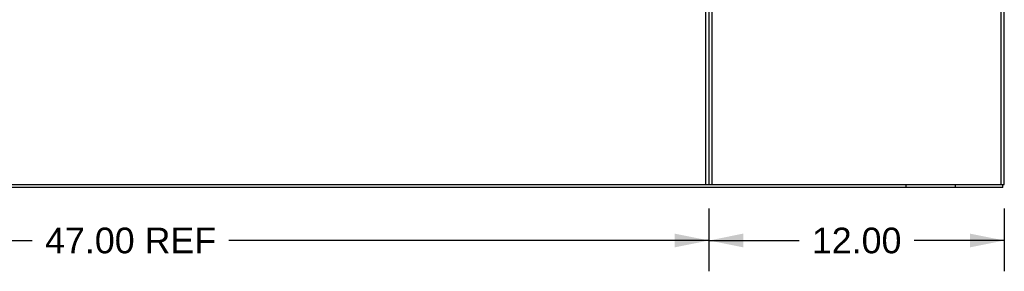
# Model space of a CAD drawing. Header units: inches. Extents: x 0 to 236, y 0 to 153.
# Tile 25 of 37: x 157 to 197, y 42 to 52. Entities that reach past the tile are written whole.
import ezdxf

# ---------------------------------------------------------------- set-up
doc = ezdxf.new("R2010")
doc.units = ezdxf.units.IN
doc.header["$LTSCALE"] = 12.986111
doc.header["$MEASUREMENT"] = 0
doc.linetypes.add('HIDDEN', pattern=[0.2, 0.1, -0.1])
doc.layers.get('0').update_dxf_attribs({"linetype": 'CONTINUOUS'})
doc.layers.add('DEFAULT_2', color=8, linetype='HIDDEN')
doc.layers.add('DIMENSIONS', color=7, linetype='CONTINUOUS')
doc.styles.get("Standard").update_dxf_attribs({"font": 'arial.ttf'})
doc.dimstyles.new('DIMSTYLE_1', dxfattribs={"dimtxt": 1.041667, "dimasz": 1.388889, "dimexe": 0.09, "dimexo": 0.07, "dimgap": 0.0375, "dimtad": 0, "dimtih": 1, "dimtoh": 1, "dimzin": 4, "dimdsep": 46, "dimtxsty": 'Standard', "dimblk": '_FILLED', "dimblk1": '_FILLED', "dimblk2": '_FILLED', "dimcen": 0.09, "dimadec": 3, "dimazin": 1, "dimtfac": 1, "dimtdec": 3, "dimtofl": 0, "dimtmove": 0, "dimatfit": 3, "dimldrblk": '_FILLED', "dimfxl": 0, "dimtolj": 1, "dimtzin": 4, "dimarcsym": 0})

# ---------------------------------------------------------------- blocks, each defined once
blk = doc.blocks.new('_FILLED')
at = {"color": 0, "linetype": 'ByBlock'}
blk.add_solid([(0, 0), (-1, 0.2), (-1, -0.2)], dxfattribs=at)
blk = doc.blocks.new('*D2')
at = {"layer": 'DIMENSIONS', "color": 2, "linetype": 'Continuous'}
for p, q in [((185.091, 44.2), (185.091, 41.654)), ((197.091, 44.2), (197.091, 41.654)), ((185.091, 42.904), (188.75, 42.904)), ((197.091, 42.904), (193.432, 42.904))]:
    blk.add_line(p, q, dxfattribs=at)
at = {"layer": 'DIMENSIONS', "color": 2, "linetype": 'Continuous', "xscale": 1.3888888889, "yscale": 1.3888888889, "zscale": 1.3888888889, "rotation": 180}
blk.add_blockref('_FILLED', (185.091, 42.904), dxfattribs=at)
at = {"layer": 'DIMENSIONS', "color": 2, "linetype": 'Continuous', "xscale": 1.3888888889, "yscale": 1.3888888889, "zscale": 1.3888888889}
blk.add_blockref('_FILLED', (197.091, 42.904), dxfattribs=at)
at = {"layer": 'DIMENSIONS', "color": 2, "linetype": 'Continuous', "insert": (191.091, 43.425), "char_height": 1.0417, "width": 3.64002, "attachment_point": 2, "line_spacing_factor": 0.9}
blk.add_mtext('12.00', dxfattribs=at)
blk = doc.blocks.new('*D3')
at = {"layer": 'DIMENSIONS', "color": 2, "linetype": 'Continuous'}
for p, q in [((138.091, 44.2), (138.091, 41.654)), ((185.091, 44.2), (185.091, 41.654)), ((138.091, 42.904), (157.596, 42.904)), ((185.091, 42.904), (165.585, 42.904))]:
    blk.add_line(p, q, dxfattribs=at)
at = {"layer": 'DIMENSIONS', "color": 2, "linetype": 'Continuous', "xscale": 1.3888888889, "yscale": 1.3888888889, "zscale": 1.3888888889, "rotation": 180}
blk.add_blockref('_FILLED', (138.091, 42.904), dxfattribs=at)
at = {"layer": 'DIMENSIONS', "color": 2, "linetype": 'Continuous', "xscale": 1.3888888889, "yscale": 1.3888888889, "zscale": 1.3888888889}
blk.add_blockref('_FILLED', (185.091, 42.904), dxfattribs=at)
at = {"layer": 'DIMENSIONS', "color": 2, "linetype": 'Continuous', "insert": (161.591, 43.425), "char_height": 1.0417, "width": 6.94703, "attachment_point": 2, "line_spacing_factor": 0.9}
blk.add_mtext('47.00 REF', dxfattribs=at)

msp = doc.modelspace()

# ---------------------------------------------------------------- linework, layer by layer
at = {"color": 7, "linetype": 'Continuous'}
for p, q in [((196.966, 45.172), (196.966, 128.922)), ((197.091, 45.172), (197.091, 128.922)), ((185.091, 52.797), (185.091, 45.172)), ((185.216, 45.172), (185.216, 52.797)), ((79.091, 45.172), (197.091, 45.172)), ((197.028, 45.047), (79.153, 45.047)), ((197.028, 45.047), (197.028, 45.172))]:
    msp.add_line(p, q, dxfattribs=at)
at = {"color": 3, "linetype": 'Continuous'}
msp.add_line((184.966, 45.172), (184.966, 52.797), dxfattribs=at)
at = {"layer": 'DEFAULT_2', "color": 8, "linetype": 'HIDDEN'}
for p, q in [((193.091, 45.172), (193.091, 45.047)), ((195.091, 45.172), (195.091, 45.047))]:
    msp.add_line(p, q, dxfattribs=at)

# ---------------------------------------------------------------- dimensions: what is measured, and where the dimension line sits
at = {"layer": 'DIMENSIONS', "color": 2, "linetype": 'Continuous'}
dim = msp.add_linear_dim(base=(185.091, 42.904), p1=(138.091, 44.27), p2=(185.091, 44.27), text='<> REF', dimstyle='DIMSTYLE_1', dxfattribs=at)
dim.commit()
dim.dimension.update_dxf_attribs({"geometry": '*D3', "text_midpoint": (161.591, 42.904), "dimtype": 160})
dim = msp.add_linear_dim(base=(197.091, 42.904), p1=(185.091, 44.27), p2=(197.091, 44.27), dimstyle='DIMSTYLE_1', dxfattribs=at)
dim.commit()
dim.dimension.update_dxf_attribs({"geometry": '*D2', "text_midpoint": (191.135, 42.898), "dimtype": 160})

doc.saveas('drawing.dxf')
